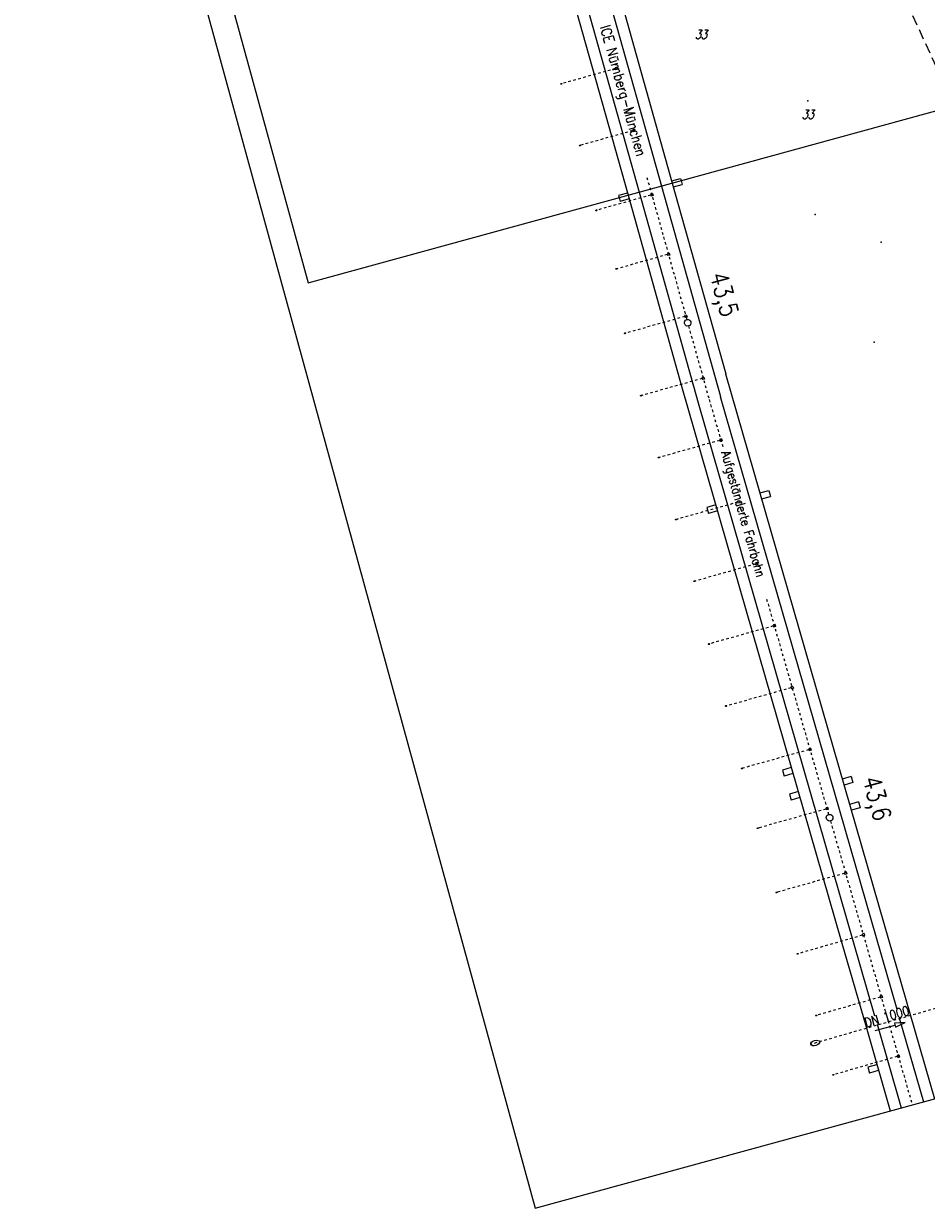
# Model space of a CAD drawing. Extents: x 447258 to 447844, y 441190 to 442763.
# Tile 1 of 30: x 447458 to 447634, y 441190 to 441420. Entities that reach past the tile are written whole.
import ezdxf
from ezdxf.enums import TextEntityAlignment as Align

# ---------------------------------------------------------------- set-up
doc = ezdxf.new("R2010")
doc.units = 0
doc.header["$LTSCALE"] = 2
doc.header["$MEASUREMENT"] = 0
for name, pattern in [('ACAD_ISO03W100', [0.5, 0.25, -0.25]), ('ACAD_ISO10W100W', [0.5, 0.25, -0.25]), ('AUSGEZOGEN', [0]), ('GESTRICH-X2', [1.5, 1, -0.5]), ('STRICHLINIEX2', [0.5, 0.25, -0.25])]:
    doc.linetypes.add(name, pattern=pattern)
doc.layers.get('0').update_dxf_attribs({"linetype": 'AUSGEZOGEN'})
for name, color, linetype in [('Bahnachse', 7, 'CONTINUOUS'), ('Durchlässe', 15, 'CONTINUOUS'), ('FBR', 8, 'CONTINUOUS'), ('Gleisachsen', 7, 'CONTINUOUS'), ('Ingenieurbauwerke', 15, 'CONTINUOUS'), ('KANAL', 7, 'GESTRICH-X2'), ('PKT', 7, 'CONTINUOUS'), ('PKT-CODE', 2, 'CONTINUOUS'), ('Planeinteilung', 6, 'CONTINUOUS'), ('RAHMEN', 250, 'AUSGEZOGEN'), ('SCHRIFT', 7, 'AUSGEZOGEN')]:
    doc.layers.add(name, color=color, linetype=linetype)
doc.styles.add('ROMANS', font='romans.shx', dxfattribs={"width": 0.8})

# ---------------------------------------------------------------- blocks, each defined once
blk = doc.blocks.new('1135297')
for p, q in [((1135, 0), (1135, 297)), ((0, 0), (1135, 0))]:
    blk.add_line(p, q)
at = {"layer": 'RAHMEN'}
for p, q in [((950, 5), (950, 292)), ((25, 5), (950, 5))]:
    blk.add_line(p, q, dxfattribs=at)

msp = doc.modelspace()

# ---------------------------------------------------------------- linework, layer by layer
at = {"layer": 'Bahnachse', "linetype": 'ACAD_ISO10W100W'}
for p, q in [((447579.35, 441390.34), (447587.08, 441362.75)), ((447587.43, 441361.5), (447591.44, 441347.19)), ((447591.44, 441347.19), (447594.15, 441337.77)), ((447602.59, 441308.46), (447614.64, 441266.61)), ((447615, 441265.36), (447626.16, 441226.59)), ((447626.16, 441226.59), (447630.88, 441210.2))]:
    msp.add_line(p, q, dxfattribs=at)
at = {"layer": 'Bahnachse', "linetype": 'Continuous'}
msp.add_line((447590.95, 441350.08), (447590.95, 441350.08), dxfattribs=at)
for centre, start_param, end_param in [((447587.26, 441362.12), 2.623338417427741, 8.906523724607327), ((447614.82, 441265.99), 2.623338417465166, 8.906523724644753)]:
    msp.add_ellipse(centre, major_axis=(-0.46, 0.46), ratio=1, start_param=start_param, end_param=end_param, dxfattribs=at)
at = {"layer": 'Durchlässe', "linetype": 'STRICHLINIEX2'}
msp.add_line((447642.12, 441230.88), (447611.17, 441221.97), dxfattribs=at)
at = {"layer": 'Durchlässe', "linetype": 'Continuous'}
for p, q in [((447623.68, 441224.63), (447627.54, 441225.69)), ((447629.47, 441226.21), (447627.43, 441226.07)), ((447627.43, 441226.07), (447627.64, 441225.3)), ((447627.64, 441225.3), (447629.47, 441226.21))]:
    msp.add_line(p, q, dxfattribs=at)
msp.add_ellipse((447612.04, 441222.22), major_axis=(0.868, 0.238), ratio=0.555697, dxfattribs=at)
at = {"layer": 'FBR'}
for points in [[(447427.91, 442233.05, 0), (447428.12, 442231.81, -0.000002), (447432.24, 442207.4, -0.000028)], [(447621.84, 441538.2, 0.000001), (447626.14, 441528.44, 0.000001), (447630.88, 441517.67)]]:
    msp.add_lwpolyline(points, format="xyb", dxfattribs=at)
at = {"layer": 'Gleisachsen', "linetype": 'Continuous'}
for p, q in [((447566.88, 441426.54), (447577.82, 441387.48)), ((447571.21, 441427.75), (447582.16, 441388.67)), ((447577.82, 441387.48), (447589.27, 441346.59)), ((447582.16, 441388.67), (447593.61, 441347.8)), ((447589.28, 441346.57), (447623.56, 441227.5)), ((447593.6, 441347.82), (447627.86, 441228.81)), ((447628.35, 441227.13), (447633.05, 441210.8)), ((447624.03, 441225.87), (447628.71, 441209.61))]:
    msp.add_line(p, q, dxfattribs=at)
at = {"layer": 'Ingenieurbauwerke', "linetype": 'Continuous'}
for p, q in [((447569.63, 441441.57), (447584.28, 441389.25)), ((447561.63, 441437.11), (447575.7, 441386.9)), ((447573.56, 441411.76), (447573.18, 441411.65)), ((447573.18, 441411.65), (447573.28, 441411.27)), ((447573.67, 441411.37), (447573.28, 441411.27)), ((447573.56, 441411.76), (447573.67, 441411.37)), ((447576.94, 441399.72), (447576.55, 441399.62)), ((447576.55, 441399.62), (447576.65, 441399.23)), ((447577.04, 441399.34), (447576.65, 441399.23)), ((447576.94, 441399.72), (447577.04, 441399.34)), ((447584.17, 441389.67), (447585.9, 441390.15)), ((447585.9, 441390.15), (447586.02, 441389.73)), ((447586.02, 441389.73), (447586.22, 441388.99)), ((447584.28, 441389.25), (447594.66, 441352.21)), ((447584.48, 441388.52), (447586.22, 441388.99)), ((447575.58, 441387.32), (447573.85, 441386.84)), ((447573.85, 441386.84), (447573.96, 441386.42)), ((447573.96, 441386.42), (447574.16, 441385.68)), ((447575.9, 441386.16), (447574.16, 441385.68)), ((447575.7, 441386.9), (447586.09, 441349.81)), ((447580.44, 441387.2), (447580.06, 441387.1)), ((447580.06, 441387.1), (447580.16, 441386.71)), ((447580.55, 441386.82), (447580.16, 441386.71)), ((447580.44, 441387.2), (447580.55, 441386.82)), ((447583.68, 441375.65), (447583.29, 441375.54)), ((447583.29, 441375.54), (447583.4, 441375.16)), ((447583.78, 441375.26), (447583.4, 441375.16)), ((447583.68, 441375.65), (447583.78, 441375.26)), ((447587.05, 441363.61), (447586.66, 441363.51)), ((447586.66, 441363.51), (447586.77, 441363.12)), ((447587.16, 441363.23), (447586.77, 441363.12)), ((447587.05, 441363.61), (447587.16, 441363.23)), ((447590.42, 441351.57), (447590.04, 441351.47)), ((447590.04, 441351.47), (447590.14, 441351.08)), ((447590.53, 441351.19), (447590.14, 441351.08)), ((447590.42, 441351.57), (447590.53, 441351.19)), ((447594.63, 441352.2), (447625.41, 441245.28)), ((447586.06, 441349.8), (447617.2, 441241.65)), ((447593.85, 441339.55), (447593.46, 441339.45)), ((447593.46, 441339.45), (447593.57, 441339.06)), ((447593.96, 441339.17), (447593.57, 441339.06)), ((447593.85, 441339.55), (447593.96, 441339.17)), ((447597.31, 441327.54), (447596.92, 441327.44)), ((447597.31, 441327.54), (447597.41, 441327.16)), ((447601.3, 441329.07), (447603.03, 441329.56)), ((447601.62, 441327.91), (447603.36, 441328.4)), ((447603.03, 441329.56), (447603.36, 441328.4)), ((447592.72, 441326.73), (447590.98, 441326.25)), ((447590.98, 441326.25), (447591.3, 441325.09)), ((447593.04, 441325.57), (447591.3, 441325.09)), ((447596.92, 441327.44), (447597.03, 441327.05)), ((447597.41, 441327.16), (447597.03, 441327.05)), ((447600.77, 441315.53), (447600.38, 441315.42)), ((447600.38, 441315.42), (447600.49, 441315.04)), ((447600.87, 441315.14), (447600.49, 441315.04)), ((447600.77, 441315.53), (447600.87, 441315.14)), ((447604.23, 441303.52), (447603.84, 441303.41)), ((447603.84, 441303.41), (447603.94, 441303.03)), ((447604.33, 441303.13), (447603.94, 441303.03)), ((447604.23, 441303.52), (447604.33, 441303.13)), ((447607.68, 441291.5), (447607.3, 441291.4)), ((447607.3, 441291.4), (447607.4, 441291.01)), ((447607.79, 441291.12), (447607.4, 441291.01)), ((447607.68, 441291.5), (447607.79, 441291.12)), ((447611.14, 441279.49), (447610.76, 441279.38)), ((447610.76, 441279.38), (447610.86, 441279)), ((447611.14, 441279.49), (447611.25, 441279.1)), ((447611.25, 441279.1), (447610.86, 441279)), ((447607.39, 441275.73), (447605.66, 441275.25)), ((447605.66, 441275.25), (447605.98, 441274.09)), ((447607.71, 441274.57), (447605.98, 441274.09)), ((447619.02, 441273.98), (447617.29, 441273.48)), ((447619.36, 441272.82), (447617.63, 441272.33)), ((447619.02, 441273.98), (447619.36, 441272.82)), ((447608.75, 441271.05), (447607.01, 441270.57)), ((447607.01, 441270.57), (447607.33, 441269.42)), ((447609.07, 441269.9), (447607.33, 441269.42)), ((447614.47, 441267.98), (447614.08, 441267.87)), ((447614.08, 441267.87), (447614.18, 441267.49)), ((447614.47, 441267.98), (447614.57, 441267.59)), ((447620.43, 441269.08), (447618.7, 441268.58)), ((447620.77, 441267.92), (447619.04, 441267.43)), ((447620.43, 441269.08), (447620.77, 441267.92)), ((447614.57, 441267.59), (447614.18, 441267.49)), ((447618.06, 441255.47), (447617.67, 441255.36)), ((447617.67, 441255.36), (447617.78, 441254.98)), ((447618.16, 441255.08), (447617.78, 441254.98)), ((447618.06, 441255.47), (447618.16, 441255.08)), ((447625.41, 441245.28), (447630.45, 441227.77)), ((447621.51, 441243.47), (447621.13, 441243.36)), ((447621.13, 441243.36), (447621.24, 441242.97)), ((447621.62, 441243.08), (447621.24, 441242.97)), ((447621.51, 441243.47), (447621.62, 441243.08)), ((447617.2, 441241.65), (447621.89, 441225.34)), ((447624.97, 441231.45), (447624.59, 441231.34)), ((447624.59, 441231.34), (447624.7, 441230.96)), ((447625.08, 441231.07), (447624.7, 441230.96)), ((447624.97, 441231.45), (447625.08, 441231.07)), ((447630.45, 441227.77), (447635.17, 441211.38)), ((447621.89, 441225.34), (447626.59, 441209.03)), ((447628.29, 441219.92), (447627.91, 441219.81)), ((447627.91, 441219.81), (447628.02, 441219.43)), ((447628.4, 441219.54), (447628.02, 441219.43)), ((447628.29, 441219.92), (447628.4, 441219.54)), ((447623.94, 441218.02), (447622.22, 441217.52)), ((447622.22, 441217.52), (447622.55, 441216.36)), ((447624.28, 441216.87), (447622.55, 441216.36))]:
    msp.add_line(p, q, dxfattribs=at)
at = {"layer": 'Ingenieurbauwerke', "linetype": 'ACAD_ISO03W100'}
for p, q in [((447573.23, 441411.48), (447562.87, 441408.57)), ((447576.6, 441399.44), (447566.46, 441396.59)), ((447580.1, 441386.92), (447569.68, 441384)), ((447583.34, 441375.37), (447573.54, 441372.61)), ((447586.71, 441363.33), (447575.24, 441360.11)), ((447590.09, 441351.29), (447578.37, 441348.01)), ((447593.47, 441339.26), (447581.77, 441335.98)), ((447596.97, 441327.26), (447585.13, 441323.94)), ((447600.43, 441315.25), (447588.69, 441311.95)), ((447603.89, 441303.23), (447591.52, 441299.76)), ((447607.35, 441291.22), (447594.85, 441287.71)), ((447610.8, 441279.21), (447597.93, 441275.6)), ((447614.13, 441267.68), (447601.01, 441264)), ((447617.72, 441255.19), (447604.65, 441251.52)), ((447621.18, 441243.16), (447608.73, 441239.58)), ((447624.64, 441231.15), (447612.37, 441227.62)), ((447627.96, 441219.62), (447615.68, 441216.09))]:
    msp.add_line(p, q, dxfattribs=at)
at = {"layer": 'Ingenieurbauwerke', "linetype": 'Continuous'}
for centre in [(447562.74, 441408.53), (447566.34, 441396.55), (447569.55, 441383.96), (447575.11, 441360.08), (447578.24, 441347.97), (447581.64, 441335.94), (447585, 441323.9), (447588.56, 441311.92), (447591.39, 441299.73), (447594.72, 441287.68), (447597.8, 441275.56), (447600.88, 441263.96), (447604.52, 441251.48), (447608.6, 441239.55), (447615.55, 441216.05)]:
    msp.add_ellipse(centre, major_axis=(0.13, 0.037), ratio=0.555556, start_param=0, end_param=6.283185, dxfattribs=at)
for centre in [(447573.41, 441372.58), (447612.24, 441227.59)]:
    msp.add_ellipse(centre, major_axis=(0.13, 0.037), ratio=0.555556, dxfattribs=at)
at = {"layer": 'KANAL', "flags": 128}
msp.add_lwpolyline([(447628.47, 441427.28), (447638.93, 441404.23), (447648.41, 441383.38)], dxfattribs=at)
at = {"layer": 'PKT'}
for p in [(447610.61, 441405.2), (447612.03, 441383.14), (447624.84, 441377.79), (447623.45, 441358.34)]:
    msp.add_point(p, dxfattribs=at)

# ---------------------------------------------------------------- block references
at = {"layer": 'Planeinteilung', "linetype": 'Continuous', "rotation": 285.3280982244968}
msp.add_blockref('1135297', (447257.6, 442284.75), dxfattribs=at)

# ---------------------------------------------------------------- texts
at = {"layer": 'Bahnachse', "linetype": 'Continuous', "style": 'ROMANS', "oblique": 0, "width": 0.8334}
for s, p in [('43,5', (447591.54, 441371.43)), ('43,6', (447621.22, 441273.53))]:
    msp.add_text(s, height=3.5, rotation=285.3062, dxfattribs=at).set_placement(p)
at = {"layer": 'Durchlässe', "linetype": 'Continuous', "style": 'ROMANS', "oblique": 360, "width": 0.8334}
msp.add_text('DN 1000', height=1.8, rotation=16.3062, dxfattribs=at).set_placement((447621.89, 441225.25))
at = {"layer": 'Ingenieurbauwerke', "linetype": 'Continuous', "style": 'ROMANS', "oblique": 360, "width": 0.8334}
msp.add_text('Aufgeständerte Fahrbahn', height=1.8, rotation=285.8162, dxfattribs=at).set_placement((447593.76, 441336.91))
at = {"layer": 'PKT-CODE', "style": 'ROMANS', "oblique": 15, "width": 0.75}
for p in [(447589.84, 441417.22), (447610.59, 441401.69)]:
    msp.add_text('33', height=1.8, dxfattribs=at).set_placement(p, align=Align.CENTER)
at = {"layer": 'SCHRIFT', "style": 'ROMANS', "oblique": 0, "width": 0.8334}
msp.add_text('ICE Nürnberg-München', height=2, rotation=285.8004, dxfattribs=at).set_placement((447570.21, 441419.58))

doc.saveas('drawing.dxf')
